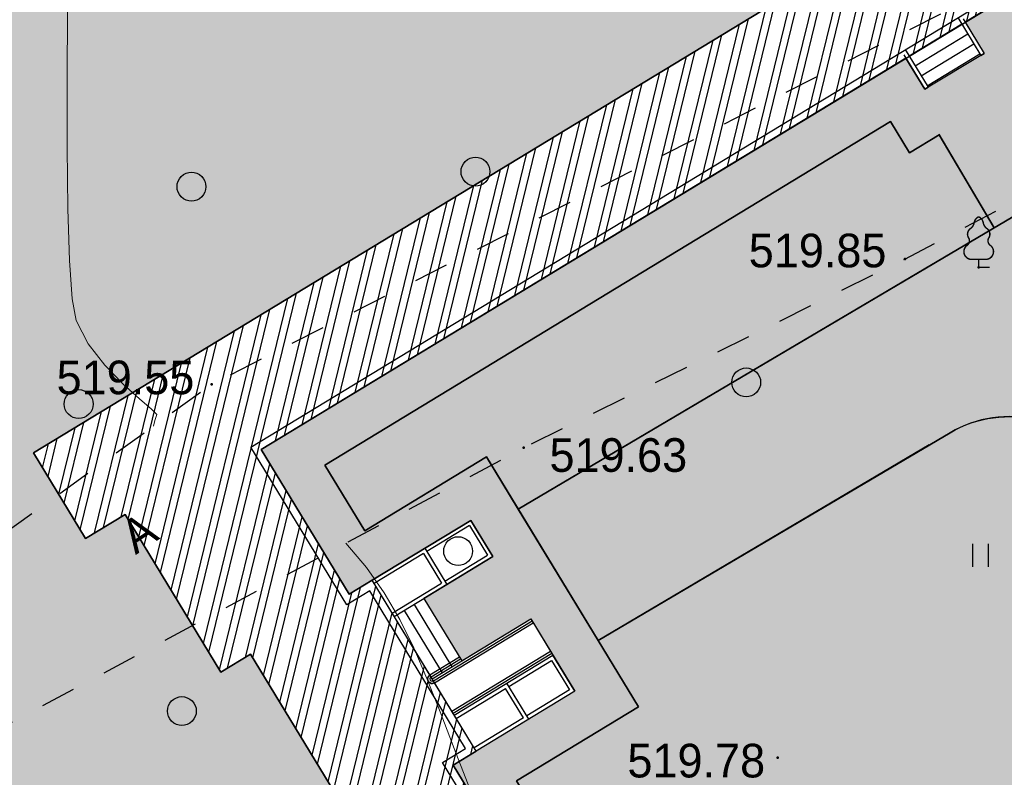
# Model space of a CAD drawing. Header units: millimetres. Extents: x -1128748 to 3035412, y -2195448 to -435774.
# Tile 50 of 159: x 390728 to 416311, y -1489163 to -1469467. Entities that reach past the tile are written whole.
import ezdxf

# ---------------------------------------------------------------- set-up
doc = ezdxf.new("R2010")
doc.units = ezdxf.units.MM
doc.linetypes.add('Д_ТРОТ_ТРУБА', pattern=[3, 1.5, -1.5])
doc.linetypes.add('ДОРОГИ_СТРОЯЩ', pattern=[9, 8, -1])
for name, color, linetype in [('(004) Точки рельефа', 7, 'Continuous'), ('(022) Возд. Линии', 7, 'Continuous'), ('(025) Дорога', 7, 'Continuous'), ('(031) Горизонтали', 42, 'Continuous'), ('(036) Растительность', 7, 'Continuous'), ('(038) Деревья', 7, 'Continuous')]:
    doc.layers.add(name, color=color, linetype=linetype)
doc.styles.add('BM-431', font='txt')
doc.styles.add('D-431', font='txt')

# ---------------------------------------------------------------- blocks, each defined once
blk = doc.blocks.new('A$C2cdd6916')
h = blk.add_hatch(color=1)
h.dxf.hatch_style = 1
h.paths.add_polyline_path([(16401.23765453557, -4652.59326917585), (12042.87668835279, -7301.11921551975), (10692.64777453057, -5079.209703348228), (11718.14447245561, -4456.027127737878), (9225.414170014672, -354.0403360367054), (9994.536693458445, 113.3465956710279), (7294.078865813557, 4557.165620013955), (6524.956342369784, 4089.778688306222), (4032.226039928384, 8191.765480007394), (3006.729342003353, 7568.582904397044), (1656.500428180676, 9790.492416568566), (26610.25341102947, 24954.60175641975), (28168.20985005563, 22390.86001160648), (31159.24188567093, 24208.47585713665), (35090.31256105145, 26597.34239697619), (27092.80284071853, 39757.8833536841), (26750.97060807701, 39550.15582848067), (23865.78187938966, 40254.20554253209), (20705.81327177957, 41025.30761030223), (19934.71120400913, 37865.33900269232), (16774.7425963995, 38636.44107046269), (16003.64052862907, 35476.47246285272), (12843.67192101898, 36247.57453062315), (12072.56985324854, 33087.60592301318), (8912.601245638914, 33858.7079907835), (8141.499177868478, 30698.73938317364), (4981.530570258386, 31469.84145094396), (4210.42850248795, 28309.87284333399), (1050.459894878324, 29080.97491110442), (279.3578271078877, 25921.00630349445), (-2880.610780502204, 26692.10837126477), (-3651.71284827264, 23532.13976365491), (-4355.762562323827, 20646.95103496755), (-16319.89070478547, 13376.48765284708), (-19205.07943347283, 14080.53736689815), (-22365.04804108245, 14851.6394346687), (-23136.15010885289, 11691.67082705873), (-26296.11871646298, 12462.77289482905), (-27067.22078423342, 9302.804287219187), (-30227.18939184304, 10073.90635498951), (-30998.29145961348, 6913.937747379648), (-34158.26006722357, 7685.039815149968), (-34929.36213499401, 4525.071207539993), (-38089.33074260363, 5296.17327531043), (-38860.43281037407, 2136.204667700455), (-42020.40141798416, 2907.306735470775), (-42791.5034857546, -252.6618721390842), (-45951.47209336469, 518.4401956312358), (-46722.57416113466, -2641.528411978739), (-47426.62387518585, -5526.717140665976), (-47768.45610782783, -5734.444665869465), (-39770.94638749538, -18894.98562257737), (-32848.84367649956, -14688.50323720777), (-34406.80011552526, -12124.76149239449), (-9453.047132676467, 3039.347847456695), (-8102.818218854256, 817.4383352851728), (-9128.314916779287, 194.2557596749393), (-6635.584614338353, -3907.731032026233), (-7404.707137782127, -4375.117963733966), (-4704.249310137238, -8818.93698807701), (-3935.126786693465, -8351.550056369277), (-1442.396484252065, -12453.53684807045), (-416.8997863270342, -11830.3542724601), (933.3291274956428, -14052.2637846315), (-3425.031838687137, -16700.7897309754), (-1867.075399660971, -19264.53147578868), (-17591.35810118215, -28819.99763514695), (-15929.53789955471, -31554.65549628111), (-15758.62178323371, -31450.79173367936), (-14927.71168242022, -32818.12066424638), (-15440.46003138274, -33129.71195205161), (-13674.77606715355, -36035.28592950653), (-13162.02771819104, -35723.69464170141), (-12331.11761737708, -37091.02357226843), (-12502.03373369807, -37194.88733487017), (-12294.30620849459, -37536.71956751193), (-10840.21353207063, -39929.54519600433), (952.998494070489, -32762.9455764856), (1160.726019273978, -33104.77780912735), (5091.79669465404, -30715.91126928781), (5507.251745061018, -31399.57573457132), (10207.44494388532, -28543.32226302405), (9791.989893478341, -27859.65779774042), (12013.89940564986, -26509.4288839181), (12844.80950646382, -27876.75781448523), (18826.87357769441, -24241.52612342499), (17995.96347688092, -22874.19719285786), (20217.87298905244, -21523.96827903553), (20633.32803945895, -22207.63274431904), (25333.52123828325, -19351.37927277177), (24918.06618787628, -18667.71480748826), (28849.1368632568, -16278.8482676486), (28641.40933805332, -15937.01603500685), (40434.62136419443, -8770.416415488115), (38772.80116256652, -6035.758554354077), (38601.885046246, -6139.622316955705), (37770.97494543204, -4772.293386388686), (38283.72329439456, -4460.70209858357), (36518.03933016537, -1555.128121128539), (36005.29098120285, -1866.719408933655), (35174.3808803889, -499.3904783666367), (35345.29699670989, -395.5267157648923), (35137.5694715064, -53.69448312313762), (33683.47679508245, 2339.131145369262), (17959.19409356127, -7216.335013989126)])
h = blk.add_hatch()
h.set_pattern_fill('ANSI32', color=1, scale=60, angle=31.28656990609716)
h.set_pattern_definition([(76.28656990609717, (-422045.4139063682, -371330.9128626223), (-555.2085801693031, 135.4831447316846), []), (76.28656990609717, (-421815.1832319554, -371191.004323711), (-555.2085801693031, 135.4831447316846), [])])
edge = h.paths.add_edge_path()
edge.add_line((12558.27843827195, 1671.303034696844), (13156.4848453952, 2034.826203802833))
edge.add_line((13156.48484539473, 2034.826203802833), (12076.30171433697, 3812.353813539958))
edge.add_arc((12013.98345677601, 3914.903483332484), 120, 121.28656990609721, 301.28656990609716, ccw=False)
edge.add_line((11951.66519921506, 4017.45315312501), (10456.02701775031, 6478.64522814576))
edge.add_line((10456.02701775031, 6478.64522814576), (9857.820610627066, 6115.122059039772))
edge.add_line((9857.820610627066, 6115.122059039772), (7572.817833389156, 9875.27661809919))
edge.add_line((7572.817833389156, 9875.27661809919), (28168.20985005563, 22390.86001160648))
edge.add_line((28168.20985005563, 22390.86001160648), (26610.25341102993, 24954.60175641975))
edge.add_line((26610.25341102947, 24954.60175641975), (1656.500428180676, 9790.492416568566))
edge.add_line((1656.500428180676, 9790.492416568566), (3006.729342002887, 7568.582904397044))
edge.add_line((3006.729342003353, 7568.582904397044), (4032.22603992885, 8191.765480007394))
edge.add_line((4032.226039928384, 8191.765480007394), (6524.956342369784, 4089.778688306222))
edge.add_line((6524.956342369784, 4089.778688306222), (7294.078865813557, 4557.165620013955))
edge.add_line((7294.078865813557, 4557.165620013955), (9994.536693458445, 113.3465956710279))
edge.add_line((9994.536693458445, 113.3465956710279), (9225.414170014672, -354.0403360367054))
edge.add_line((9225.414170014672, -354.0403360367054), (11718.14447245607, -4456.027127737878))
edge.add_line((11718.14447245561, -4456.027127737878), (10692.64777453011, -5079.209703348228))
edge.add_line((10692.64777453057, -5079.209703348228), (12042.87668835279, -7301.11921551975))
edge.add_line((12042.87668835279, -7301.11921551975), (16401.2376545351, -4652.59326917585))
edge.add_line((16401.23765453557, -4652.59326917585), (12558.27843827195, 1671.303034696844))
edge = h.paths.add_edge_path()
edge.add_line((-3935.126786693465, -8351.550056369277), (-4704.249310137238, -8818.93698807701))
edge.add_line((-4704.249310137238, -8818.93698807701), (-7404.707137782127, -4375.117963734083))
edge.add_line((-7404.707137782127, -4375.117963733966), (-6635.584614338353, -3907.731032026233))
edge.add_line((-6635.584614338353, -3907.731032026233), (-9128.314916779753, 194.2557596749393))
edge.add_line((-9128.314916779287, 194.2557596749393), (-8102.81821885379, 817.4383352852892))
edge.add_line((-8102.818218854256, 817.4383352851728), (-9453.047132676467, 3039.347847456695))
edge.add_line((-9453.047132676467, 3039.347847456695), (-34406.80011552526, -12124.76149239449))
edge.add_line((-34406.80011552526, -12124.76149239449), (-32848.84367649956, -14688.50323720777))
edge.add_line((-32848.84367649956, -14688.50323720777), (-12253.45165983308, -2172.919843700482))
edge.add_line((-12253.45165983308, -2172.919843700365), (-9968.44888259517, -5933.074402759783))
edge.add_line((-9968.44888259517, -5933.074402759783), (-10566.65528971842, -6296.597571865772))
edge.add_line((-10566.65528971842, -6296.597571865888), (-9071.017108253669, -8757.789646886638))
edge.add_arc((-9008.698850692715, -8860.339316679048), 120, -58.71343009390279, 121.28656990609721, ccw=False)
edge.add_line((-8946.380593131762, -8962.888986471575), (-7866.197462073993, -10740.4165962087))
edge.add_line((-7866.197462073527, -10740.41659620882), (-7267.991054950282, -10376.89342710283))
edge.add_line((-7267.991054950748, -10376.89342710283), (-3425.031838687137, -16700.78973097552))
edge.add_line((-3425.031838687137, -16700.7897309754), (933.3291274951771, -14052.2637846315))
edge.add_line((933.3291274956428, -14052.2637846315), (-416.8997863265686, -11830.35427245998))
edge.add_line((-416.8997863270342, -11830.3542724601), (-1442.396484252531, -12453.53684807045))
edge.add_line((-1442.396484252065, -12453.53684807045), (-3935.126786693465, -8351.550056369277))
h.paths.add_polyline_path([(41974.21412434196, 4100.856020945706), (35137.5694715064, -53.69448312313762), (35345.29699670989, -395.5267157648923), (35174.3808803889, -499.3904783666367), (36005.29098120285, -1866.719408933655), (36518.03933016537, -1555.128121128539), (38283.72329439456, -4460.70209858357), (37770.97494543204, -4772.293386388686), (38601.885046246, -6139.622316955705), (38772.80116256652, -6035.758554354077), (38980.52868777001, -6377.590786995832), (45817.17334060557, -2223.040282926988)])
h.paths.add_polyline_path([(-15440.46003138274, -33129.71195205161), (-14927.71168242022, -32818.12066424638), (-15758.62178323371, -31450.79173367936), (-15929.53789955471, -31554.65549628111), (-16137.2654247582, -31212.82326363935), (-22973.91007759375, -35367.37376770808), (-19130.95086132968, -41691.27007158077), (-12294.30620849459, -37536.71956751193), (-12502.03373369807, -37194.88733487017), (-12331.11761737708, -37091.02357226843), (-13162.02771819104, -35723.69464170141), (-13674.77606715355, -36035.28592950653)])
h.paths.add_polyline_path([(22981.42408176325, -31078.1707762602), (16999.36001053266, -34713.40246732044), (12844.80950646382, -27876.75781448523), (18826.87357769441, -24241.52612342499)])
h.paths.add_polyline_path([(31886.28822388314, 23012.0630428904), (28895.25618826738, 21194.44719736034), (28168.20985005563, 22390.86001160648), (31159.24188567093, 24208.47585713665)])
h.paths.add_polyline_path([(-35112.82937390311, -17702.53189698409), (-32121.79733828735, -15884.91605145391), (-32848.84367649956, -14688.50323720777), (-35839.87571211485, -16506.11908273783)])
at = {"color": 1}
for p, q in [((25671.52045896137, 21107.68345150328), (26268.73709392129, 20124.91578265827)), ((25808.91039842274, 21074.15727464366), (26354.19515208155, 20176.84766395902)), ((24304.19152839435, 20276.77335068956), (24901.40816335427, 19294.00568184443)), ((24270.66535153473, 20139.38341122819), (24815.950105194, 19242.07380054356)), ((26268.73709392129, 20124.91578265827), (26354.19515208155, 20176.84766395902)), ((24815.950105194, 19242.07380054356), (24901.40816335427, 19294.00568184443)), ((12045.14258555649, 3863.628648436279), (14608.88433036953, 5421.585087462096)), ((12076.30171433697, 3812.353813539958), (14640.04345915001, 5370.310252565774)), ((12522.91589352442, 3077.414513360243), (15086.65763833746, 4635.37095238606)), ((12522.91589352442, 3077.414513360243), (15086.65763833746, 4635.37095238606)), ((11951.66519921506, 4017.45315312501), (12720.78772265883, 4484.84008483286)), ((11982.82432799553, 3966.178318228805), (12751.94685143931, 4433.565249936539)), ((12554.0750223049, 3026.139678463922), (15117.81676711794, 4584.096117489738)), ((12554.0750223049, 3026.139678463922), (15117.81676711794, 4584.096117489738))]:
    blk.add_line(p, q, dxfattribs=at)
for p, q in [((24563.85093489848, 19849.48305988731), (25931.1798654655, 20680.39316070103)), ((24719.64657880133, 19593.10888540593), (26086.97550936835, 20424.01898621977)), ((24875.44222270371, 19336.73471092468), (26242.77115327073, 20167.6448117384)), ((13019.76876256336, 8036.601667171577), (10456.02701775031, 6478.64522814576)), ((12986.24258570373, 7899.211727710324), (11875.28782961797, 7224.097270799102)), ((11789.82977145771, 7172.16538949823), (10507.95889905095, 6393.18716998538)), ((11027.27771205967, 5538.606588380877), (13591.01945687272, 7096.563027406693)), ((12342.67476132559, 6454.974747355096), (13453.62951741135, 7130.089204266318)), ((10975.34583075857, 5624.064646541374), (12257.21670316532, 6403.042866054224)), ((12013.98345677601, 3914.903483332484), (14577.72520158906, 5472.859922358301)), ((12585.23415108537, 2974.864843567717), (15148.97589589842, 4532.821282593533)), ((12585.23415108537, 2974.864843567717), (15148.97589589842, 4532.821282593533)), ((14004.4949629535, 3720.316886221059), (15115.44971903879, 4395.431343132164)), ((14004.4949629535, 3720.316886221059), (15115.44971903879, 4395.431343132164)), ((15115.44971903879, 4395.431343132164), (15582.83665074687, 3626.308819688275)), ((12637.16603238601, 2889.40678540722), (13919.03690479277, 3668.385004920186)), ((12637.16603238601, 2889.40678540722), (13919.03690479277, 3668.385004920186)), ((15720.22659020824, 3592.78264282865), (13156.48484539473, 2034.826203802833)), ((15582.83665074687, 3626.308819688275), (14471.88189466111, 2951.194362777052)), ((14386.42383650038, 2899.26248147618), (13104.55296409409, 2120.284261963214))]:
    blk.add_line(p, q)
for points in [[(24918.06618787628, -18667.71480748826), (28849.1368632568, -16278.8482676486), (28641.40933805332, -15937.01603500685), (40434.62136419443, -8770.416415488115), (38772.80116256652, -6035.758554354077), (38601.885046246, -6139.622316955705), (37770.97494543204, -4772.293386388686), (38283.72329439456, -4460.70209858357), (36518.03933016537, -1555.128121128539), (36005.29098120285, -1866.719408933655), (35174.3808803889, -499.3904783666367), (35345.29699670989, -395.5267157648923), (33683.47679508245, 2339.131145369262), (17959.19409356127, -7216.335013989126), (12558.27843827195, 1671.303034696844), (13156.48484539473, 2034.826203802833), (10456.02701775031, 6478.64522814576), (9857.820610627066, 6115.122059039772), (7572.817833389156, 9875.27661809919), (35090.31256105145, 26597.34239697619)], [(33683.47679508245, 2339.131145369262), (17959.19409356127, -7216.335013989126), (16401.23765453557, -4652.59326917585), (12042.87668835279, -7301.11921551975), (10692.64777453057, -5079.209703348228), (11718.14447245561, -4456.027127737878), (9225.414170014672, -354.0403360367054), (9994.536693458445, 113.3465956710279), (7294.078865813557, 4557.165620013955), (6524.956342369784, 4089.778688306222), (4032.226039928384, 8191.765480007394), (3006.729342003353, 7568.582904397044), (1656.500428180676, 9790.492416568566), (26610.25341102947, 24954.60175641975)], [(25775.38422156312, 20936.76733518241), (24408.0552909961, 20105.85723436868)], [(13591.01945687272, 7096.563027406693), (13019.76876256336, 8036.601667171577)], [(12986.24258570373, 7899.211727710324), (13453.62951741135, 7130.089204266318)], [(11789.82977145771, 7172.16538949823), (12257.21670316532, 6403.042866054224)], [(11823.35594831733, 7309.555328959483), (12394.60664262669, 6369.516689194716)], [(11796.40023550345, 6005.99352008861), (12783.10598021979, 4382.290415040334)], [(11283.65188654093, 5694.402232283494), (12270.35763125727, 4070.699127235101)], [(11540.02606102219, 5850.19787618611), (12526.73180573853, 4226.494771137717)], [(14577.72520158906, 5472.859922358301), (15148.97589589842, 4532.821282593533)], [(15720.22659020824, 3592.78264282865), (15148.97589589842, 4532.821282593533)], [(14386.42383650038, 2899.26248147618), (13919.03690479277, 3668.385004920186)], [(14386.42383650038, 2899.26248147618), (13919.03690479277, 3668.385004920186)], [(14523.81377596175, 2865.736304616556), (13952.56308165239, 3805.774944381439)], [(14523.81377596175, 2865.736304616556), (13952.56308165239, 3805.774944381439)]]:
    blk.add_lwpolyline(points)
at = {"color": 2, "lineweight": 30}
blk.add_lwpolyline([(24643.286308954, -18600.66245376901), (28574.35698433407, -16211.79591392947), (28366.62945913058, -15869.96368128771), (40159.8414852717, -8703.364061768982), (38705.74880884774, -6310.538433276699), (38534.83269252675, -6414.402195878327), (37496.1950665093, -4705.241032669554), (38008.94341547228, -4393.64974486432), (36450.98697644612, -1829.90800005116), (35938.2386274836, -2141.499287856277), (34899.60100146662, -432.3381246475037), (35070.51711778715, -328.4743620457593), (33616.4244413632, 2064.35126644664), (17892.14173984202, -7491.114892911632), (12283.49855934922, 1738.355388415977), (12881.704966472, 2101.878557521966), (10388.97466403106, 6203.865349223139), (9790.768256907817, 5840.34218011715), (7298.037954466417, 9942.328971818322), (34815.53268212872, 26664.39475069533)], dxfattribs=at)
blk.add_lwpolyline([(12558.27843827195, 1671.303034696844), (13156.48484539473, 2034.826203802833), (12076.30171433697, 3812.353813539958, -1), (11951.66519921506, 4017.45315312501), (10456.02701775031, 6478.64522814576), (9857.820610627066, 6115.122059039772), (7572.817833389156, 9875.27661809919), (28168.20985005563, 22390.86001160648), (26610.25341102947, 24954.60175641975), (1656.500428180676, 9790.492416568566), (3006.729342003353, 7568.582904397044), (4032.226039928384, 8191.765480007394), (6524.956342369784, 4089.778688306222), (7294.078865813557, 4557.165620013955), (9994.536693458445, 113.3465956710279), (9225.414170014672, -354.0403360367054), (11718.14447245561, -4456.027127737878), (10692.64777453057, -5079.209703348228), (12042.87668835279, -7301.11921551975), (16401.23765453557, -4652.59326917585)], format="xyb", close=True)
at = {"color": 1}
for radius in [120, 60]:
    blk.add_arc((12013.98345677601, 3914.903483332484), radius, 121.2865699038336, 301.2865699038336, dxfattribs=at)
blk = doc.blocks.new('d')
at = {"layer": '(038) Деревья'}
blk.add_ellipse((0, 0), major_axis=(0.2651650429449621, 0.2651650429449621), ratio=0.9999999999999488, start_param=5.497787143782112, end_param=11.7809724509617, dxfattribs=at)
blk = doc.blocks.new('I04010')
for p, q in [((-0.4122729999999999, 0.0071460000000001), (-0.4122729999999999, 1.207145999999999)), ((0.3877269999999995, 1.207145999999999), (0.3877269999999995, 0.0071460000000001))]:
    blk.add_line(p, q)
blk = doc.blocks.new('karagach-flat-45')
at = {"layer": '(038) Деревья', "const_width": 0.03750000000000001}
for points in [[(0, 1.3125, 0.2460341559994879), (-0.1171049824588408, 1.159285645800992, 0.4890786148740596)], [(0, 1.3125, -0.2460341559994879), (0.1171049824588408, 1.159285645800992, -0.4890786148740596)], [(-0.207997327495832, 1.009319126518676, 0.4308529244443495), (-0.2554195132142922, 0.7527973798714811, 0.5482763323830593)], [(-0.207997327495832, 1.009319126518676, 0.1815668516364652), (-0.1171049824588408, 1.159285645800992, 0.3030035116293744)], [(0.207997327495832, 1.009319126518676, -0.1815668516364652), (0.1171049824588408, 1.159285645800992, -0.3030035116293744)], [(0.207997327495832, 1.009319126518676, -0.4308529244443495), (0.2554195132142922, 0.7527973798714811, -0.5482763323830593)], [(-0.314697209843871, 0.5594194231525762, 0.3836029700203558), (-0.2554195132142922, 0.7527973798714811, 0.3529123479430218)], [(0.314697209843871, 0.5594194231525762, -0.3836029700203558), (0.2554195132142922, 0.7527973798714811, -0.3529123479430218)], [(-0.314697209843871, 0.5594194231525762, 0.6269492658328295), (-0.218374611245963, 0.2061839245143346, 0.7024651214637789)], [(0.314697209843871, 0.5594194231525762, -0.6269492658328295), (0.218374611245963, 0.2061839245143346, -0.7024651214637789)]]:
    blk.add_lwpolyline(points, format="xyb", dxfattribs=at)
for points in [[(0, 0.2061839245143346), (-0.218374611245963, 0.2061839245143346)], [(0, 0), (0, 0.2061839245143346)], [(0, 0.2061839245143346), (0.218374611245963, 0.2061839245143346)], [(0, 0), (0.28125, 0)]]:
    blk.add_lwpolyline(points, dxfattribs=at)
at = {"layer": '(038) Деревья'}
blk.add_lwpolyline([(0, 0), (0, 0.2061839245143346)], dxfattribs=at)
blk = doc.blocks.new('A$C05d28b1e')
at = {"layer": '(004) Точки рельефа', "color": 7, "linetype": 'ByBlock', "lineweight": -2}
for p in [(-78921, 50853), (-77004, 50641), (-96929, 47597), (-88825, 45949), (-82227, 37892)]:
    blk.add_point(p, dxfattribs=at)
at = {"layer": '(025) Дорога', "linetype": 'Д_ТРОТ_ТРУБА', "ltscale": 600, "flags": 128}
blk.add_lwpolyline([(27458.57960636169, 120221.9437040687), (8937.008527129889, 104733.4515533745), (7548.837046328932, 103432.7858590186), (-2273, 96670), (-15701.8629812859, 86136.91784507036), (-17766.72999620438, 85380.62311403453), (-18644.00000000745, 85674), (-40042.99999999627, 104576), (-45955.00000000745, 113584), (-51231.00000000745, 109004.9999999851), (-44895.00000000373, 102103), (-42025, 99008), (-25117.39768446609, 82840.66341361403), (-25117.39768446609, 81951.40475049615), (-25407.00000000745, 81084), (-32229, 76172), (-32638.94556894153, 76059.59519268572), (-33387.77804066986, 76494.72050660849), (-37188, 78427), (-42917.99999999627, 74170), (-43534.00000000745, 73566), (-56171.00000000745, 68379), (-72915, 59805), (-96929.00000000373, 47597), (-121277.9999999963, 30068), (-138829.0000000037, 14906), (-139804.1467532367, 14023.57079766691), (-138021.2970127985, 12053.3955911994), (-129914.0000000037, 19515.9999999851), (-105640.0000000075, 36924), (-88825.00000000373, 45949), (-78921.00000000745, 50853), (-56719.00000000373, 62542), (-42094.00000000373, 71045), (-39915.68751339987, 71829.24353212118), (-37271.13151793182, 72175.962139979), (-35502.58111401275, 71928.30599150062), (-34406.00000000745, 71614), (-29497.00000001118, 64248), (-29370.25252237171, 62877.85903450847), (-30299.91072109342, 61153.22491647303), (-32642.77542263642, 58415.5667077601), (-31513, 56567), (-31513, 56567), (-31513, 56567)], dxfattribs=at)
at = {"layer": '(031) Горизонтали', "color": 42, "linetype": 'Continuous', "lineweight": 0, "ltscale": 600}
for points in [[(-98443.53110047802, 46506.67942583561), (-98406.06333045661, 46657.06859467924), (-98361.5714285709, 46814.82857143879), (-98493.46630814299, 46949.0716098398), (-98812.38998299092, 47220.71109054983), (-99243.2769792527, 47608.53007857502), (-99711.06182306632, 48091.3116389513), (-100140.6790405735, 48647.83883668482), (-100457.0631578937, 49256.89473685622), (-100557.488970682, 49818.98907406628), (-100626.8605137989, 50816.28376889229), (-100669.4375582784, 52157.66825559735), (-100689.4798751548, 53752.03196844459), (-100691.2472354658, 55508.2643417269), (-100678.9994102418, 57335.2548097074)], [(-90223.24742268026, 37077.78350517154), (-90629.59422547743, 38129.40604718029), (-90995.27349851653, 39083.57642875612), (-91340.17442015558, 39952.88432221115), (-91684.18616875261, 40749.91939993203), (-92047.1979226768, 41487.2713342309), (-92449.09886028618, 42177.52979747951), (-92909.77815994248, 42833.28446193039), (-93449.125, 43467.125)]]:
    blk.add_lwpolyline(points, dxfattribs=at)
at = {"layer": '(022) Возд. Линии', "xscale": 1000, "yscale": 1000, "zscale": 1000}
blk.add_blockref('karagach-flat-45', (-77004.00000000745, 50641), dxfattribs=at)
at = {"layer": '(036) Растительность', "linetype": 'Continuous', "xscale": 500, "yscale": 500, "zscale": 500}
blk.add_blockref('I04010', (-76949.60146920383, 42847.17067630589), dxfattribs=at)
at = {"layer": '(038) Деревья', "linetype": 'Continuous', "xscale": 1000, "yscale": 1000, "zscale": 1000}
for p in [(-90078.69484953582, 53126.20796938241), (-97457.43425504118, 52734.94172552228), (-83044.78171133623, 47647.54014307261), (-100389.6901837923, 47084.13902366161), (-90529.26976335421, 43260.90561242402), (-97708.26685753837, 39103.13977093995)]:
    blk.add_blockref('d', p, dxfattribs=at)
at = {"layer": '(004) Точки рельефа', "linetype": 'ByBlock', "char_height": 875, "attachment_point": 4, "style": 'D-431'}
for s, insert in [('519.85', (-82979.16484620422, 51069.8348197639)), ('519.55', (-100962.1887614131, 47770.57103043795)), ('519.63', (-88156.41908337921, 45753.21846058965)), ('519.78', (-86131.51535568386, 37808.4941033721))]:
    blk.add_mtext(s, dxfattribs=dict(at, insert=insert))
at = {"layer": '(025) Дорога', "linetype": 'ДОРОГИ_СТРОЯЩ', "style": 'BM-431'}
blk.add_text('A', height=875, rotation=33.77612798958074, dxfattribs=at).set_placement((-98910.30684629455, 43156.33391588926))

msp = doc.modelspace()

# ---------------------------------------------------------------- hatches: boundary and pattern name
at = {"true_color": 0x939598}
h = msp.add_hatch(color=252, dxfattribs=at)
h.dxf.hatch_style = 1
edge = h.paths.add_edge_path(flags=16)
edge.add_line((333609.8648957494, -1523030.190670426), (320952.8767775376, -1530721.697087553))
edge.add_arc((319394.9203417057, -1528157.955340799), 3000.000000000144, 211.286569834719, 301.28656983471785, ccw=False)
edge.add_line((316831.1785949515, -1529715.911776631), (302893.1650096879, -1506779.797214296))
edge.add_arc((305456.906756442, -1505221.840778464), 2999.999999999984, 121.28656983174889, 211.2865698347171, ccw=False)
edge.add_line((303898.950320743, -1502658.099031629), (317436.2992639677, -1494431.607445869))
edge.add_arc((318994.2556996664, -1496995.349192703), 2999.999999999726, 29.088455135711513, 121.2865698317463, ccw=False)
edge.add_line((321615.8662993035, -1495536.871265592), (329290.2226393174, -1509331.508505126))
edge.add_line((329290.2226393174, -1509331.508505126), (330263.2572367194, -1511080.53587602))
edge.add_line((330263.2572367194, -1511080.53587602), (332209.3264314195, -1514578.59061762))
edge.add_line((332209.3264314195, -1514578.59061762), (333182.3610288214, -1516327.617988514))
edge.add_line((333182.3610288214, -1516327.617988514), (334673.5190595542, -1519007.970996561))
edge.add_arc((332051.9084599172, -1520466.448923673), 3000.000000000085, -58.71343016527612, 29.088455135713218, ccw=False)
edge = h.paths.add_edge_path(flags=16)
edge.add_line((392954.6193714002, -1533841.388395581), (401060.6626354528, -1548912.468944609))
edge.add_arc((398418.5797506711, -1550333.524196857), 2999.999999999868, -61.726229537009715, 28.273770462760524, ccw=False)
edge.add_line((399839.63500293, -1552975.607081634), (372116.3634412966, -1567886.683826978))
edge.add_arc((370695.3081890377, -1565244.600942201), 2999.999999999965, 209.0884551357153, 298.27377046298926, ccw=False)
edge.add_line((368073.6975894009, -1566703.078869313), (360564.510484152, -1553205.332935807))
edge.add_arc((363186.1210837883, -1551746.855008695), 2999.999999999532, 121.28656990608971, 209.0884551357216, ccw=False)
edge.add_line((361628.1646447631, -1549183.113263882), (388754.5800475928, -1532698.701903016))
edge.add_arc((390312.5364866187, -1535262.443647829), 2999.999999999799, 28.273770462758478, 121.2865699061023, ccw=False)
edge = h.paths.add_edge_path(flags=16)
edge.add_line((429361.5778396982, -1533771.173944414), (423970.5674180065, -1524291.837308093))
edge.add_line((423970.5674180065, -1524291.837308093), (420028.520120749, -1517360.299350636))
edge.add_arc((422636.2959769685, -1515877.226498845), 3000.000000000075, 120.09939656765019, 209.6273998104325, ccw=False)
edge.add_line((421131.7911005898, -1513281.756391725), (444558.5598196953, -1499702.063187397))
edge.add_arc((446063.064696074, -1502297.533294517), 2999.999999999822, 29.878037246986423, 120.0993965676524, ccw=False)
edge.add_line((448664.3279962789, -1500803.067087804), (451530.949312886, -1505792.699367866))
edge.add_line((451530.949312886, -1505792.699367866), (454101.7901477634, -1510267.497047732))
edge.add_line((454101.7901477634, -1510267.497047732), (456027.8805247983, -1513620.04405626))
edge.add_arc((453426.6172245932, -1515114.510262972), 2999.999999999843, -59.03634284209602, 29.878037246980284, ccw=False)
edge.add_line((454970.1000291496, -1517686.99171714), (443416.2954938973, -1524619.247185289))
edge.add_arc((444959.7782984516, -1527191.728639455), 2999.99999999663, 120.9636571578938, 150.6005223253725)
edge.add_line((442346.1234395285, -1525719.041205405), (439220.3002496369, -1531266.601929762))
edge.add_arc((436606.6453907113, -1529793.914495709), 3000.000000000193, 298.2737704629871, 330.60052232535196, ccw=False)
edge.add_line((438027.7006429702, -1532435.997380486), (433390.4089481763, -1534930.183977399))
edge.add_arc((431969.3536959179, -1532288.101092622), 3000.000000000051, 209.6273998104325, 298.2737704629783, ccw=False)
edge = h.paths.add_edge_path(flags=16)
edge.add_line((414849.7759762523, -1441945.561439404), (419859.8166469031, -1450666.022881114))
edge.add_line((419859.8166469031, -1450666.022881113), (423344.093343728, -1456730.744224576))
edge.add_line((423344.093343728, -1456730.744224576), (427801.4519379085, -1464489.208937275))
edge.add_arc((425200.1886375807, -1465983.675143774), 2999.999999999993, -59.41036551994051, 29.87803724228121, ccw=False)
edge.add_line((426726.8457029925, -1468566.177458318), (418113.2291844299, -1473658.152959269))
edge.add_line((418113.2291844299, -1473658.152959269), (414040.4930068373, -1476065.768017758))
edge.add_line((414040.4930068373, -1476065.768017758), (403679.8279011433, -1482190.51861213))
edge.add_line((403679.8279011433, -1482190.51861213), (405757.2568378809, -1485609.093839))
edge.add_line((405757.2568378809, -1485609.093839), (414900.0674713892, -1480204.283019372))
edge.add_arc((416426.7257365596, -1482786.784624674), 3000.000000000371, 30.60362588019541, 120.58966109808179, ccw=False)
edge.add_line((419008.8551705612, -1481259.496968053), (421476.2811174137, -1485432.246487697))
edge.add_line((421476.2811174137, -1485432.246487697), (424894.3505620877, -1483355.124908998))
edge.add_line((424894.3505620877, -1483355.124908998), (422452.5644704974, -1479224.58480538))
edge.add_arc((425035.0667850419, -1477697.927739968), 2999.999999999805, 120.58963448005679, 210.5896344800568, ccw=False)
edge.add_line((423508.4097196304, -1475115.425425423), (428655.4698191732, -1472072.719278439))
edge.add_arc((430182.1268845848, -1474655.221592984), 2999.999999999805, 29.878037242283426, 120.58963448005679, ccw=False)
edge.add_line((432783.3901849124, -1473160.755386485), (439000.021157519, -1483981.404211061))
edge.add_line((439000.021157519, -1483981.404211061), (433315.4877170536, -1487247.257047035))
edge.add_line((433315.4877170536, -1487247.257047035), (435393.3908279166, -1490666.6125653))
edge.add_line((435393.3908279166, -1490666.6125653), (440992.6427661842, -1487449.755278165))
edge.add_line((440992.6427661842, -1487449.755278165), (443682.7367977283, -1492132.124707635))
edge.add_arc((441081.4734974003, -1493626.590914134), 3000.000000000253, -59.90060343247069, 29.878037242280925, ccw=False)
edge.add_line((442585.9783737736, -1496222.061021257), (414062.9094548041, -1512755.904412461))
edge.add_line((414062.9094548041, -1512755.904412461), (417717.2968084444, -1518769.4906563))
edge.add_line((417717.2968084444, -1518769.4906563), (416592.2112407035, -1519409.340073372))
edge.add_line((416592.2112407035, -1519409.340073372), (425767.7282147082, -1535543.201335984))
edge.add_arc((423159.9523584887, -1537026.274187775), 3000.000000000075, -61.72622953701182, 29.627399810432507, ccw=False)
edge.add_line((424581.0076107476, -1539668.357072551), (408646.5779521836, -1548238.75624077))
edge.add_arc((407225.5226999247, -1545596.673355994), 2999.999999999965, 208.2737704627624, 298.27377046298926, ccw=False)
edge.add_line((404583.4398151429, -1547017.728608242), (396060.6213313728, -1531171.762865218))
edge.add_arc((398702.7042161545, -1529750.70761297), 2999.999999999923, 120.0993965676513, 208.2737704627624, ccw=False)
edge.add_line((397198.1993397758, -1527155.23750585), (399699.1241284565, -1525705.537303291))
edge.add_line((399699.1241284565, -1525705.537303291), (397773.7574345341, -1522537.192641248))
edge.add_line((397773.7574345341, -1522537.192641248), (373311.9537659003, -1537402.350028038))
edge.add_line((373311.9537659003, -1537402.350028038), (359878.9045358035, -1545565.459899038))
edge.add_arc((358320.9480967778, -1543001.718154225), 2999.999999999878, 209.0884782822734, 301.28656990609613, ccw=False)
edge.add_line((355699.3380863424, -1544460.197140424), (344506.0669587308, -1524340.318952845))
edge.add_arc((347127.6775583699, -1522881.841025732), 3000.000000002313, 120.58963448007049, 209.0884551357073, ccw=False)
edge.add_line((345601.0204929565, -1520299.338711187), (356224.2293081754, -1514019.384302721))
edge.add_arc((357559.2306294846, -1516705.975353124), 3000.000000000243, 30.58965835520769, 116.42336694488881, ccw=False)
edge.add_line((360141.7323078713, -1515179.317211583), (363371.9582355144, -1520643.586904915))
edge.add_line((363371.9582355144, -1520643.586904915), (366868.2523578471, -1518616.905286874))
edge.add_line((366868.2523578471, -1518616.905286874), (363604.9348441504, -1513176.891675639))
edge.add_arc((366167.5716779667, -1511617.118468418), 2999.999999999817, 120.589634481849, 211.3271806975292, ccw=False)
edge.add_line((364640.9146124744, -1509034.616153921), (376958.058855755, -1501762.494079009))
edge.add_line((376958.058855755, -1501762.494079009), (374880.6299190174, -1498343.918852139))
edge.add_line((374880.6299190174, -1498343.918852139), (362470.0520059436, -1505680.483992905))
edge.add_line((362470.0520059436, -1505680.483992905), (350323.1654065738, -1512861.166908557))
edge.add_line((350323.1654065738, -1512861.166908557), (343791.0723934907, -1516722.641066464))
edge.add_arc((342264.4153280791, -1514140.13875192), 2999.999999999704, 209.0884551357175, 300.5896344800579, ccw=False)
edge.add_line((339642.8047284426, -1515598.616679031), (326930.7416113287, -1492748.713508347))
edge.add_arc((329552.3522109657, -1491290.235581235), 3000.000000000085, 120.0548210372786, 209.0884551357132, ccw=False)
edge.add_line((328049.8670388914, -1488693.595770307), (344952.048436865, -1478913.542018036))
edge.add_line((344952.048436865, -1478913.542018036), (365557.0903320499, -1466990.914248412))
edge.add_arc((367059.5755041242, -1469587.55405934), 3000.000000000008, 31.28656990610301, 120.05482103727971, ccw=False)
edge.add_line((369623.3172489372, -1468029.597620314), (372895.1220721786, -1473413.61375588))
edge.add_line((372895.1220721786, -1473413.61375588), (381868.2181790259, -1467960.76621929))
edge.add_line((381868.2181790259, -1467960.76621929), (378780.6535795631, -1462879.932086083))
edge.add_arc((381344.3953243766, -1461321.975647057), 3000.000000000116, 120.0548210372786, 211.2865699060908, ccw=False)
edge.add_line((379841.9101523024, -1458725.335836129), (407031.3371530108, -1442992.806921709))
edge.add_line((407031.3371530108, -1442992.806921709), (410746.0275038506, -1440843.387834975))
edge.add_arc((412248.5126759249, -1443440.027645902), 2999.999999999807, 29.878037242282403, 120.0548210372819, ccw=False)
edge = h.paths.add_edge_path(flags=16)
edge.add_line((411903.7061971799, -1631004.138940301), (400287.3470607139, -1640543.790695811))
edge.add_arc((398383.4097550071, -1638225.381168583), 3000.000000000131, 216.0466201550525, 309.39371673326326, ccw=False)
edge.add_line((395957.7943740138, -1639990.711172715), (392421.1013416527, -1635131.190858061))
edge.add_arc((394846.716722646, -1633365.860853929), 2999.999999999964, 129.393716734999, 216.0466201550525, ccw=False)
edge.add_line((392942.7794168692, -1631047.45132676), (404287.9569742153, -1621730.500831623))
edge.add_arc((406191.8942799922, -1624048.910358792), 2999.999999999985, 39.39371673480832, 129.3937167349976, ccw=False)
edge.add_line((408510.3038071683, -1622144.973053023), (412318.1784186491, -1626781.792107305))
edge.add_arc((409999.7688914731, -1628685.729413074), 3000.000000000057, -50.60628326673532, 39.39371673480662, ccw=False)
edge = h.paths.add_edge_path()
edge.add_arc((453426.6172245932, -1515114.510262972), 7000.000000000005, 300.9636571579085, 389.8780372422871)
edge.add_line((459496.2315920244, -1511627.422447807), (450624.7294515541, -1496185.713002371))
edge.add_line((450624.7294515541, -1496185.713002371), (421694.146176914, -1445829.228400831))
edge.add_arc((424295.4094771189, -1444334.762194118), 2999.999999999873, 119.87803724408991, 209.8780372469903, ccw=False)
edge.add_line((422800.9432705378, -1441733.498893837), (426984.3854020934, -1439330.046351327))
edge.add_line((426984.3854020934, -1439330.046351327), (424948.6856475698, -1435886.444348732))
edge.add_line((424948.6856475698, -1435886.444348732), (420345.6344984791, -1438530.968795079))
edge.add_arc((418851.1682919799, -1435929.705494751), 3000.000000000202, 228.6798708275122, 299.8780372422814, ccw=False)
edge.add_arc((412248.512676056, -1443440.027646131), 7000.000000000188, 48.67987082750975, 120.0548210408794)
edge.add_line((408742.7139408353, -1437381.201420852), (321651.4063298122, -1487774.558932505))
edge.add_line((321651.4063298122, -1487774.558932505), (301269.4829280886, -1500160.419863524))
edge.add_line((301269.4829280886, -1500160.419863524), (296526.5606940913, -1503042.639271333))
edge.add_line((296526.5606940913, -1503042.639271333), (313131.1451666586, -1530366.809203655))
edge.add_line((313131.1451666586, -1530366.809203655), (313580.4871510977, -1531106.237327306))
edge.add_arc((319562.5512268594, -1527471.005643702), 6999.999999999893, 211.2865698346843, 301.286569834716)
edge.add_line((323197.7829104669, -1533453.069719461), (335115.8663615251, -1526210.587188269))
edge.add_arc((336673.8227973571, -1528774.328935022), 3000.000000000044, 29.08845513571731, 121.28656983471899, ccw=False)
edge.add_line((339295.4333969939, -1527315.851007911), (341013.7878457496, -1530404.589036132))
edge.add_arc((338392.1772461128, -1531863.066963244), 2999.999999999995, -60.91154486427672, 29.088455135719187, ccw=False)
edge.add_line((339850.6551732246, -1534484.677562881), (337229.0445735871, -1535943.155489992))
edge.add_line((337229.0445735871, -1535943.155489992), (354730.7796989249, -1567402.482685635))
edge.add_line((354730.7796989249, -1567402.482685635), (356669.9463110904, -1566323.668119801))
edge.add_arc((358128.4242382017, -1568945.278719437), 2999.999999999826, 15.949142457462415, 119.08845513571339, ccw=False)
edge.add_line((361012.9421831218, -1568120.926716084), (366648.6377985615, -1587865.434141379))
edge.add_line((366648.6377985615, -1587865.434141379), (387083.9977751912, -1637994.247333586))
edge.add_line((387083.9977751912, -1637994.247333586), (412339.4190284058, -1672695.939424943))
edge.add_arc((409913.8036474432, -1674461.269429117), 2999.999999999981, -46.41797687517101, 36.04662015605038, ccw=False)
edge.add_line((411981.9805377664, -1676634.434022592), (420750.3931939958, -1668289.631942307))
edge.add_arc((418682.1855909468, -1666116.49657821), 2999.999999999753, 216.0466201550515, 313.5828328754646, ccw=False)
edge.add_line((416256.5702099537, -1667881.826582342), (401852.2827622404, -1648089.911697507))
edge.add_arc((404277.8981432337, -1646324.581693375), 2999.999999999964, 129.3937167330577, 216.0466201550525, ccw=False)
edge.add_line((402373.9608375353, -1644006.172166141), (443810.4067032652, -1609984.873482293))
edge.add_line((443810.4067032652, -1609984.873482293), (445076.1262803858, -1611526.641967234))
edge.add_line((445076.1262803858, -1611526.641967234), (448173.3423050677, -1608990.741601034))
edge.add_line((448173.3423050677, -1608990.741601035), (430399.2322361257, -1587347.347148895))
edge.add_line((430399.2322361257, -1587347.347148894), (400259.9088154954, -1612098.531768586))
edge.add_line((400259.9088154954, -1612098.531768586), (402163.8461212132, -1614416.9412957))
edge.add_arc((399845.4365940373, -1616320.878601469), 2999.999999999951, -50.60628326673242, 39.39371673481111, ccw=False)
edge.add_line((401749.3738997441, -1618639.288128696), (392850.7894881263, -1625947.033645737))
edge.add_arc((390946.8521824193, -1623628.624118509), 3000.000000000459, 202.1786080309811, 309.3937167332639, ccw=False)
edge.add_line((388168.817409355, -1624761.109350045), (372219.290120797, -1585636.235852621))
edge.add_arc((374997.3248938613, -1584503.750621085), 3000.000000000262, 165.4416731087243, 202.178608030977, ccw=False)
edge.add_line((372093.6481353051, -1583749.654286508), (375178.2554101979, -1571872.25607795))
edge.add_arc((378081.9321687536, -1572626.352412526), 2999.999999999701, 118.2737704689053, 165.4416731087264, ccw=False)
edge.add_line((376660.876916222, -1569984.269527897), (439411.9309928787, -1536233.35447663))
edge.add_arc((435148.7652352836, -1528307.105822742), 8999.999999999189, 298.2737704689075, 330.6005223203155)
edge.add_line((442989.729811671, -1532725.168125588), (445311.5196546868, -1528604.567132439))
edge.add_arc((447925.1745134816, -1530077.25456672), 2999.999999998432, 120.96365715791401, 150.6005223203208, ccw=False)
edge.add_line((446381.6917089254, -1527504.773112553), (457028.0771018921, -1521116.966989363))
at = {"true_color": 0xb1ab95}
h = msp.add_hatch(color=253, dxfattribs=at)
h.dxf.hatch_style = 1
h.paths.add_polyline_path([(411986.9869318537, -1518582.685278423), (410948.5759907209, -1519184.616435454), (412414.6729238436, -1521597.196027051), (406432.6088526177, -1525232.427718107), (404891.1788341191, -1522695.881518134), (403856.228182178, -1523295.80686437), (406030.2947303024, -1526881.106991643), (414063.3521973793, -1521999.510149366)])
h.paths.add_polyline_path([(402278.0583485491, -1518395.783065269), (401447.1482477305, -1517028.454134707), (399225.2387355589, -1518378.683048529), (399640.6937859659, -1519062.347513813), (394940.5005871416, -1521918.60098536), (394525.0455367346, -1521234.936520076), (390593.9748613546, -1523623.803059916), (390386.2473361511, -1523281.970827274), (378593.03531001, -1530448.570446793), (377138.9426335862, -1528055.744818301), (373721.3542187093, -1530132.574080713), (374323.2853757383, -1531170.985021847), (376736.628511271, -1529704.424091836), (378190.7211876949, -1532097.249720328), (389983.933213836, -1524930.65010081), (390191.6607390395, -1525272.482333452), (394122.7314144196, -1522883.615793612), (394538.1864648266, -1523567.280258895), (401289.3730595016, -1519464.661636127), (400873.9180090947, -1518780.997170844), (401044.8341254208, -1518677.133408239), (401590.9141610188, -1519575.751718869), (401875.7442262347, -1520044.462338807), (402901.2409241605, -1519421.279763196)])
h.paths.add_polyline_path([(370302.2979807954, -1532210.295322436), (366459.3387644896, -1525886.399018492), (365857.4076074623, -1524847.98807736), (364810.6594909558, -1525484.084896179), (369899.9838584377, -1533858.974595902), (370904.2291377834, -1533248.7062635)])
h.paths.add_polyline_path([(430491.0527818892, -1500314.938364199), (429867.870206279, -1499289.441666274), (418074.6581801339, -1506456.041285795), (418282.3857053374, -1506797.873518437), (414351.3150299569, -1509186.740058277), (414766.7700803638, -1509870.40452356), (410066.5768815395, -1512726.657995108), (409651.121831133, -1512042.993529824), (407429.2123189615, -1513393.222443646), (408260.122419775, -1514760.551374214), (408870.8547491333, -1515765.560197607), (409909.2656902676, -1515163.629040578), (409077.891592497, -1513795.536565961), (409248.8077088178, -1513691.67280336), (409664.2627592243, -1514375.337268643), (416415.4493538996, -1510272.718645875), (415999.9943034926, -1509589.054180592), (419931.0649788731, -1507200.187640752), (419723.3374536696, -1506858.35540811)])
h.paths.add_polyline_path([(436899.1014562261, -1493144.379656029), (435393.3908279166, -1490666.612565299), (434352.5710138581, -1491264.57972955), (435250.4221826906, -1492742.065533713), (431832.0998562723, -1494819.340785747), (432455.2824318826, -1495844.837483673)])
h.paths.add_polyline_path([(431809.7770887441, -1484769.489956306), (427365.7051826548, -1487470.101457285), (427988.8877582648, -1488495.59815521), (431407.4629664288, -1486418.169229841), (432274.6679029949, -1487845.224211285), (433315.4877170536, -1487247.257047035)])
h.paths.add_polyline_path([(380184.0331843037, -1470388.423712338), (382491.4007546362, -1468986.262917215), (383581.9702619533, -1470780.882138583), (385077.4862797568, -1469872.074215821), (385781.5359938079, -1466986.885487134), (386552.6380615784, -1463826.916879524), (389712.6066691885, -1464598.018947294), (390483.7087369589, -1461438.050339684), (393643.6773445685, -1462209.152407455), (394414.779412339, -1459049.183799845), (397574.7480199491, -1459820.285867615), (398345.8500877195, -1456660.317260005), (401505.8186953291, -1457431.419327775), (402276.9207630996, -1454271.450720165), (405436.8893707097, -1455042.552787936), (406207.9914384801, -1451882.584180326), (409367.9600460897, -1452653.686248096), (410139.0621138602, -1449493.717640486), (413299.0307214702, -1450264.819708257), (416184.2194501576, -1450968.869422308), (416526.0516827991, -1450761.141897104), (418006.1102998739, -1453196.696554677), (419629.8134049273, -1452209.990809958), (420824.2466748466, -1454175.526147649), (419200.5435697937, -1455162.231892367), (424523.561403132, -1463921.682853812), (420592.4907277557, -1466310.549393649), (421319.5370659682, -1467506.962207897), (418328.5050303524, -1469324.578053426), (417601.4586921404, -1468128.16523918), (415294.0911218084, -1469530.326034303), (415787.4439941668, -1470342.177586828), (414249.198947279, -1471276.951450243), (413755.8460749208, -1470465.099897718), (397006.0666754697, -1480643.748632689), (399291.0694527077, -1484403.903191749), (399889.2758598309, -1484040.380022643), (402453.0176046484, -1482482.423583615), (403024.268298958, -1483422.46222338), (401229.6490775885, -1484513.031730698), (402216.3548223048, -1486136.734835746), (404010.9740436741, -1485046.165328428), (405153.4754322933, -1486926.242607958), (401991.5272803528, -1488847.722216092), (406535.5668941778, -1496325.302305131), (410338.4504823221, -1494014.33358724), (411195.3265237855, -1495424.391546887), (423116.472755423, -1488180.047778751), (422497.232314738, -1487161.038178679), (421960.0054837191, -1487478.622071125), (411597.6406461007, -1493775.712273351), (410740.7646046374, -1492365.654313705), (406937.8810164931, -1494676.623031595), (403640.2065538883, -1489250.036338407), (406802.1547058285, -1487328.556730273), (405757.2568378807, -1485609.093839), (403679.8279011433, -1482190.518612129), (402855.3317269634, -1480833.744310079), (399693.3835750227, -1482755.223918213), (398654.7459490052, -1481046.062755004), (413353.5319526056, -1472113.779171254), (413846.8848249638, -1472925.630723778), (414615.9314782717, -1472458.289897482), (416047.2273327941, -1474879.478611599), (418113.2291844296, -1473658.152959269), (416667.0766143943, -1471211.83253544), (417436.1232677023, -1470744.491709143), (416942.7703953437, -1469932.640156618), (417199.1445698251, -1469776.844512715), (417926.1909080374, -1470973.257326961), (422968.2163395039, -1467909.276330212), (422241.1700012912, -1466712.863515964), (426172.2406766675, -1464323.996976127), (420849.2228433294, -1455564.546014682), (422201.854706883, -1454742.567152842), (419859.8166469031, -1450666.022881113), (418408.4244221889, -1451548.017281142), (416928.3658051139, -1449112.462623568), (415985.8115149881, -1449685.242049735), (409257.7488635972, -1448043.446302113), (408486.646795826, -1451203.414909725), (405326.6781882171, -1450432.312841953), (404555.576120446, -1453592.281449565), (401395.6075128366, -1452821.179381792), (400624.5054450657, -1455981.147989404), (397464.5368374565, -1455210.045921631), (396693.4347696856, -1458370.014529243), (393533.466162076, -1457598.91246147), (392762.3640943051, -1460758.881069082), (389602.3954866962, -1459987.77900131), (388831.293418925, -1463147.747608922), (385671.3248113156, -1462376.645541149), (384011.7790567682, -1469177.447544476), (382893.7148769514, -1467337.58364368), (371869.6253742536, -1474036.79633149), (372960.1948815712, -1475831.415552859), (372914.9502021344, -1475858.910225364), (366186.8875507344, -1474217.114477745), (365415.7854829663, -1477377.083085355), (362255.8168753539, -1476605.981017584), (361484.7148075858, -1479765.949625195), (358324.7461999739, -1478994.847557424), (357553.6441322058, -1482154.816165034), (354393.6755245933, -1481383.714097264), (353622.5734568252, -1484543.682704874), (350462.6048492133, -1483772.580637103), (349691.5027814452, -1486932.549244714), (346531.5341738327, -1486161.447176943), (345760.4321060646, -1489321.415784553), (342600.4634984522, -1488550.313716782), (340958.6677508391, -1495278.376368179), (340016.113460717, -1495851.155794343), (341496.172077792, -1498286.710451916), (339872.4689727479, -1499273.416196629), (340540.7962540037, -1500373.202113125), (333386.6786676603, -1504353.244987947), (334358.9972857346, -1506100.985387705), (341580.1986942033, -1502083.621839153), (342313.267393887, -1503289.94493017), (343936.9704989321, -1502303.239185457), (349259.9883322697, -1511062.6901469), (350323.1654065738, -1512861.166908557), (351356.1663323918, -1512250.504082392), (350870.8227387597, -1511429.493927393), (353788.2756426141, -1509656.591275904), (353918.1053458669, -1509870.236421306), (358960.1307773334, -1506806.255424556), (358233.0844391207, -1505609.842610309), (358489.4586136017, -1505454.046966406), (358982.8114859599, -1506265.898518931), (359751.8581392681, -1505798.557692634), (360404.0501543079, -1506901.809645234), (362470.0520059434, -1505680.483992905), (361803.0032753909, -1504552.100330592), (362572.0499286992, -1504084.759504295), (362078.6970563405, -1503272.90795177), (376777.4830599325, -1494340.624368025), (377816.1206859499, -1496049.785531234), (374654.1725340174, -1497971.265139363), (374880.6299190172, -1498343.918852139), (376958.058855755, -1501762.494079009), (378600.9955128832, -1504466.077559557), (381762.943664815, -1502544.597951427), (385060.6181274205, -1507971.184644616), (381257.7345392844, -1510282.153362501), (382114.6105807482, -1511692.211322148), (370193.2114673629, -1518936.708763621), (371647.3041437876, -1521329.534392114), (369275.9828343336, -1522770.559140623), (369899.1654099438, -1523796.055838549), (373295.9834173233, -1521731.848514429), (371841.8907408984, -1519339.022885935), (383763.2898542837, -1512094.525444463), (382906.4138128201, -1510684.467484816), (386709.2974009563, -1508373.498766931), (382165.2577871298, -1500895.918677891), (381567.0513800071, -1501259.441846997), (379003.309635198, -1502817.398286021), (377860.8082465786, -1500937.321006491), (379655.4274679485, -1499846.751499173), (378668.7217232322, -1498223.048394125), (376874.1025018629, -1499313.617901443), (376302.8518075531, -1498373.579261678), (379464.7999594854, -1496452.099653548), (377179.7971822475, -1492691.945094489), (360430.0177828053, -1502870.593829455), (360923.3706551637, -1503682.44538198), (359385.1256082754, -1504617.219245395), (358891.772735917, -1503805.367692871), (356584.4051655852, -1505207.528487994), (357311.4515037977, -1506403.941302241), (354320.4194681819, -1508221.557147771), (354190.5897649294, -1508007.912002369), (350558.6222931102, -1510215.016957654), (349961.405658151, -1509232.24928881), (349662.3024545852, -1509414.010873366), (344339.2846212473, -1500654.559911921), (342715.5815162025, -1501641.265656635), (341521.1482462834, -1499675.730318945), (343144.8513513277, -1498689.024574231), (341664.7927342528, -1496253.469916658), (342006.6249668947, -1496045.742391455), (342710.6746809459, -1493160.553662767), (343481.7767487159, -1490000.585055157), (346641.745356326, -1490771.687122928), (347412.8474240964, -1487611.718515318), (350572.8160317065, -1488382.820583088), (351343.918099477, -1485222.851975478), (354503.8867070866, -1485993.954043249), (355274.988774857, -1482833.985435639), (358434.9573824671, -1483605.087503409), (359206.0594502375, -1480445.118895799), (362366.0280578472, -1481216.220963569), (363137.1301256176, -1478056.252355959), (366297.0987332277, -1478827.35442373), (367068.2008009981, -1475667.38581612), (370228.1694086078, -1476438.487883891), (373113.3581372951, -1477142.537597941), (374608.8741551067, -1476233.729675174), (373518.3046477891, -1474439.110453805), (375825.6722181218, -1473036.949658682), (376916.2417254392, -1474831.56888005), (381274.6026916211, -1472183.042933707)])
at = {"true_color": 0x7abf6e, "transparency": 33554687}
h = msp.add_hatch(color=83, dxfattribs=at)
h.dxf.hatch_style = 1
h.paths.add_polyline_path([(416047.2273327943, -1474879.478611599), (414615.9314782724, -1472458.289897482), (413846.8848249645, -1472925.630723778), (413353.5319526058, -1472113.779171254), (398654.7459490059, -1481046.062755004), (399693.3835750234, -1482755.223918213), (402855.3317269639, -1480833.744310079), (403679.8279011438, -1482190.518612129)], flags=17)
h = msp.add_hatch(color=83, dxfattribs=at)
h.dxf.hatch_style = 1
edge = h.paths.add_edge_path(flags=17)
edge.add_line((414900.0674738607, -1480204.283017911), (405757.2568378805, -1485609.093839))
edge.add_line((405757.2568378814, -1485609.093839), (406802.1547058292, -1487328.556730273))
edge.add_line((406802.1547058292, -1487328.556730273), (403640.2065538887, -1489250.036338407))
edge.add_line((403640.2065538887, -1489250.036338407), (406937.8810164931, -1494676.623031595))
edge.add_line((406937.8810164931, -1494676.623031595), (410740.7646046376, -1492365.654313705))
edge.add_line((410740.7646046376, -1492365.654313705), (411597.6406461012, -1493775.712273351))
edge.add_line((411597.6406461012, -1493775.712273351), (422497.4870658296, -1487160.887581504))
edge.add_line((422497.4870658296, -1487160.887581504), (419009.2280511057, -1481260.127559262))
edge.add_arc((416426.7257365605, -1482786.784624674), 3000.000000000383, 30.58963448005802, 120.5896610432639)

# ---------------------------------------------------------------- linework, layer by layer
for points in [[(417601.4586921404, -1468128.16523918), (415294.0911218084, -1469530.326034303), (415787.4439941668, -1470342.177586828), (414249.198947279, -1471276.951450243), (413755.8460749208, -1470465.099897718), (397006.0666754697, -1480643.748632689), (399291.0694527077, -1484403.903191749), (399889.2758598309, -1484040.380022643), (402453.0176046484, -1482482.423583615), (403024.268298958, -1483422.46222338), (401229.6490775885, -1484513.031730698), (402216.3548223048, -1486136.734835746), (404010.9740436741, -1485046.165328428), (405153.4754322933, -1486926.242607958), (401991.5272803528, -1488847.722216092), (406535.5668941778, -1496325.302305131), (410338.4504823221, -1494014.33358724), (411195.3265237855, -1495424.391546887), (423116.472755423, -1488180.047778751)], [(421960.0054837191, -1487478.622071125), (411597.6406461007, -1493775.712273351), (410740.7646046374, -1492365.654313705), (406937.8810164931, -1494676.623031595), (403640.2065538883, -1489250.036338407), (406802.1547058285, -1487328.556730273), (405757.2568378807, -1485609.093839), (403679.8279011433, -1482190.518612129), (402855.3317269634, -1480833.744310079), (399693.3835750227, -1482755.223918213), (398654.7459490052, -1481046.062755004), (413353.5319526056, -1472113.779171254), (413846.8848249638, -1472925.630723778), (414615.9314782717, -1472458.289897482), (416047.2273327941, -1474879.478611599), (418113.2291844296, -1473658.152959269)], [(414040.4930068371, -1476065.768017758), (420164.8034320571, -1472445.356245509)], [(414608.5031205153, -1472445.724042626), (416047.2273327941, -1474879.478611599)], [(414040.4930068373, -1476065.768017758), (418113.2291844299, -1473658.152959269)], [(403679.8279011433, -1482190.518612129), (414040.4930068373, -1476065.768017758)], [(414362.5870890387, -1480522.01679975), (405757.2568378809, -1485609.093839)], [(402855.3317269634, -1480833.744310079), (406802.1547058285, -1487328.556730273)], [(405757.2568378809, -1485609.093839), (403679.8279011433, -1482190.518612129)], [(399889.2758598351, -1484040.38002264), (402453.0176046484, -1482482.423583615), (403024.268298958, -1483422.46222338), (401229.6490775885, -1484513.031730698), (402216.3548223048, -1486136.734835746), (404010.9740436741, -1485046.165328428), (405153.4754322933, -1486926.242607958), (401991.527280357, -1488847.72221609)]]:
    msp.add_lwpolyline(points)
for points in [[(426726.8457029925, -1468566.177458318), (418113.2291844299, -1473658.152959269), (414040.4930068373, -1476065.768017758), (403679.8279011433, -1482190.51861213), (405757.2568378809, -1485609.093839), (414900.0674713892, -1480204.283019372, -0.4141421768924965), (419008.8551705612, -1481259.496968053), (421476.2811174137, -1485432.246487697), (424894.3505620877, -1483355.124908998), (422452.5644704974, -1479224.584805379, -0.414213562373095), (423508.4097196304, -1475115.425425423), (428655.4698191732, -1472072.719278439, -0.4178559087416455), (432783.3901849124, -1473160.755386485), (439000.021157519, -1483981.404211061), (433315.4877170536, -1487247.257047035), (435393.3908279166, -1490666.6125653), (440992.6427661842, -1487449.755278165), (443682.7367977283, -1492132.124707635, -0.4130824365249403), (442585.9783737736, -1496222.061021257), (414062.9094548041, -1512755.904412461)], [(426726.8457029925, -1468566.177458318), (418113.2291844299, -1473658.152959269), (414040.4930068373, -1476065.768017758), (403679.8279011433, -1482190.51861213), (405757.2568378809, -1485609.093839), (414900.0674670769, -1480204.283021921, -0.4141421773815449), (419008.8551705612, -1481259.496968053), (421476.2811174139, -1485432.246487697), (424894.350562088, -1483355.124908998), (422452.5644704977, -1479224.584805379, -0.4142135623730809), (423508.4097196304, -1475115.425425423), (428655.469819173, -1472072.719278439, -0.417855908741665), (432783.3901849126, -1473160.755386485), (439000.0211575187, -1483981.404211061), (433315.4877170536, -1487247.257047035), (435393.3908279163, -1490666.6125653), (440992.6427661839, -1487449.755278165), (443682.7367977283, -1492132.124707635, -0.4130824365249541), (442585.9783737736, -1496222.061021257), (414062.9094548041, -1512755.904412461)]]:
    msp.add_lwpolyline(points, format="xyb")
msp.add_lwpolyline([(416047.2273327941, -1474879.478611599), (414615.9314782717, -1472458.289897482), (413846.8848249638, -1472925.630723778), (413353.5319526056, -1472113.779171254), (398654.7459490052, -1481046.062755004), (399693.3835750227, -1482755.223918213), (402855.3317269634, -1480833.744310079), (403679.8279011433, -1482190.518612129)], close=True)
msp.add_lwpolyline([(419009.228051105, -1481260.127559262, 0.4142136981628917), (414900.0674738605, -1480204.283017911), (405757.2568378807, -1485609.093839), (406802.1547058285, -1487328.556730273), (403640.2065538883, -1489250.036338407), (406937.8810164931, -1494676.623031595), (410740.7646046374, -1492365.654313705), (411597.6406461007, -1493775.712273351), (421960.0054837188, -1487478.622071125), (422497.4870658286, -1487160.887581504)], format="xyb", close=True)

# ---------------------------------------------------------------- block references
msp.add_blockref('A$C2cdd6916', (389433.248842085, -1490519.025250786, -3655.999999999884))

# ---------------------------------------------------------------- next in the draw order: block references
at = {"color": 5, "lineweight": 50}
msp.add_blockref('A$C05d28b1e', (492649.3281788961, -1526543.494570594), dxfattribs=at)

doc.saveas('drawing.dxf')
